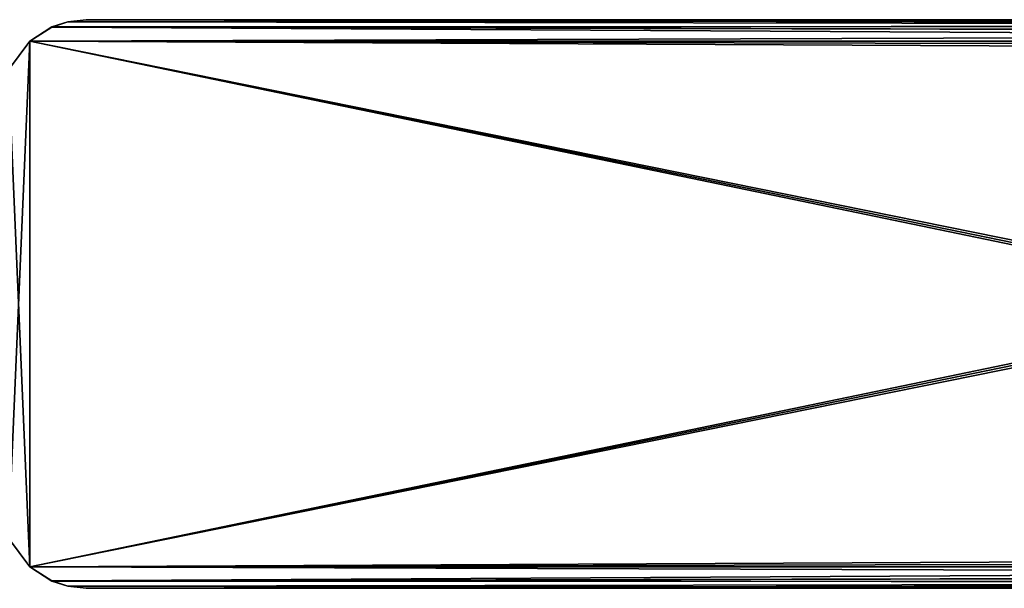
# Model space of a CAD drawing. Extents: x -90 to 480, y -1508 to 4.
# Tile 11 of 15: x 82 to 220, y -1489 to -1409. Entities that reach past the tile are written whole.
import ezdxf

# ---------------------------------------------------------------- set-up
doc = ezdxf.new("R2010")
doc.units = 0
doc.header["$LTSCALE"] = 65.185185
for name, color, linetype in [('1', 7, 'CONTINUOUS'), ('2', 7, 'CONTINUOUS'), ('29', 7, 'CONTINUOUS'), ('3', 7, 'CONTINUOUS'), ('30', 7, 'CONTINUOUS'), ('31', 7, 'CONTINUOUS'), ('32', 7, 'CONTINUOUS'), ('4', 7, 'CONTINUOUS'), ('6', 7, 'CONTINUOUS'), ('7', 7, 'CONTINUOUS')]:
    doc.layers.add(name, color=color, linetype=linetype)

msp = doc.modelspace()

# ---------------------------------------------------------------- linework, layer by layer
at = {"layer": '1', "linetype": 'CONTINUOUS'}
for points in [[(440.98, -1409, 17), (440.98, -1409, -17), (91, -1409, -17), (440.98, -1409, 17)], [(91, -1409, 17), (440.98, -1409, 17), (91, -1409, -17), (91, -1409, 17)]]:
    msp.add_3dface(points, dxfattribs=at)
at = {"layer": '2', "linetype": 'CONTINUOUS'}
for points in [[(91, -1489, -17), (440.98, -1489, -17), (91, -1489, 17), (91, -1489, -17)], [(91, -1489, 17), (440.98, -1489, -17), (440.98, -1489, 17), (91, -1489, 17)]]:
    msp.add_3dface(points, dxfattribs=at)
at = {"layer": '29', "linetype": 'CONTINUOUS'}
for points in [[(86.14, -1410.03, -19.26), (88.38, -1409.29, -18.29), (440.65, -1409.86, -19.1), (86.14, -1410.03, -19.26)], [(88.38, -1409.29, -18.29), (91, -1409, -17), (440.65, -1409.86, -19.1), (88.38, -1409.29, -18.29)], [(91, -1409, -17), (440.98, -1409, -17), (440.65, -1409.86, -19.1), (91, -1409, -17)], [(440.13, -1412, -20), (83.06, -1412, -20), (86.14, -1410.03, -19.26), (440.13, -1412, -20)], [(86.14, -1410.03, -19.26), (440.65, -1409.86, -19.1), (440.36, -1410.84, -19.77), (86.14, -1410.03, -19.26)], [(440.13, -1412, -20), (86.14, -1410.03, -19.26), (440.36, -1410.84, -19.77), (440.13, -1412, -20)]]:
    msp.add_3dface(points, dxfattribs=at)
at = {"layer": '3', "linetype": 'CONTINUOUS'}
for points in [[(80.06, -1416.06, -20), (83.06, -1412, -20), (80.06, -1481.94, -20), (80.06, -1416.06, -20)], [(80.06, -1481.94, -20), (83.06, -1412, -20), (83.06, -1486, -20), (80.06, -1481.94, -20)], [(83.06, -1412, -20), (440.13, -1412, -20), (83.06, -1486, -20), (83.06, -1412, -20)], [(83.06, -1486, -20), (440.13, -1412, -20), (440.03, -1412.87, -20), (83.06, -1486, -20)], [(440, -1413.75, -20), (83.06, -1486, -20), (440.03, -1412.87, -20), (440, -1413.75, -20)], [(440, -1484.25, -20), (83.06, -1486, -20), (440, -1413.75, -20), (440, -1484.25, -20)], [(440.03, -1485.13, -20), (83.06, -1486, -20), (440, -1484.25, -20), (440.03, -1485.13, -20)], [(440.13, -1486, -20), (83.06, -1486, -20), (440.03, -1485.13, -20), (440.13, -1486, -20)]]:
    msp.add_3dface(points, dxfattribs=at)
at = {"layer": '30', "linetype": 'CONTINUOUS'}
for points in [[(83.06, -1486, -20), (440.13, -1486, -20), (440.36, -1487.16, -19.77), (83.06, -1486, -20)], [(86.15, -1487.98, -19.26), (83.06, -1486, -20), (440.36, -1487.16, -19.77), (86.15, -1487.98, -19.26)], [(86.15, -1487.98, -19.26), (440.36, -1487.16, -19.77), (440.65, -1488.14, -19.1), (86.15, -1487.98, -19.26)], [(88.39, -1488.71, -18.28), (86.15, -1487.98, -19.26), (440.65, -1488.14, -19.1), (88.39, -1488.71, -18.28)], [(440.98, -1489, -17), (88.39, -1488.71, -18.28), (440.65, -1488.14, -19.1), (440.98, -1489, -17)], [(440.98, -1489, -17), (91, -1489, -17), (88.39, -1488.71, -18.28), (440.98, -1489, -17)]]:
    msp.add_3dface(points, dxfattribs=at)
at = {"layer": '31', "linetype": 'CONTINUOUS'}
for points in [[(88.39, -1409.29, 18.28), (86.15, -1410.02, 19.26), (440.65, -1409.86, 19.1), (88.39, -1409.29, 18.28)], [(440.98, -1409, 17), (91, -1409, 17), (88.39, -1409.29, 18.28), (440.98, -1409, 17)], [(440.98, -1409, 17), (88.39, -1409.29, 18.28), (440.65, -1409.86, 19.1), (440.98, -1409, 17)], [(86.15, -1410.02, 19.26), (83.06, -1412, 20), (440.36, -1410.84, 19.77), (86.15, -1410.02, 19.26)], [(83.06, -1412, 20), (440.13, -1412, 20), (440.36, -1410.84, 19.77), (83.06, -1412, 20)], [(86.15, -1410.02, 19.26), (440.36, -1410.84, 19.77), (440.65, -1409.86, 19.1), (86.15, -1410.02, 19.26)]]:
    msp.add_3dface(points, dxfattribs=at)
at = {"layer": '32', "linetype": 'CONTINUOUS'}
for points in [[(440.13, -1486, 20), (83.06, -1486, 20), (86.14, -1487.97, 19.26), (440.13, -1486, 20)], [(440.13, -1486, 20), (86.14, -1487.97, 19.26), (440.36, -1487.16, 19.77), (440.13, -1486, 20)], [(86.14, -1487.97, 19.26), (440.65, -1488.14, 19.1), (440.36, -1487.16, 19.77), (86.14, -1487.97, 19.26)], [(86.14, -1487.97, 19.26), (88.38, -1488.71, 18.29), (440.65, -1488.14, 19.1), (86.14, -1487.97, 19.26)], [(88.38, -1488.71, 18.29), (91, -1489, 17), (440.65, -1488.14, 19.1), (88.38, -1488.71, 18.29)], [(91, -1489, 17), (440.98, -1489, 17), (440.65, -1488.14, 19.1), (91, -1489, 17)]]:
    msp.add_3dface(points, dxfattribs=at)
at = {"layer": '4', "linetype": 'CONTINUOUS'}
for points in [[(83.06, -1486, 20), (83.06, -1412, 20), (80.06, -1416.06, 20), (83.06, -1486, 20)], [(440.13, -1412, 20), (83.06, -1412, 20), (440.03, -1412.87, 20), (440.13, -1412, 20)], [(440.03, -1412.87, 20), (83.06, -1412, 20), (440, -1413.75, 20), (440.03, -1412.87, 20)], [(440, -1413.75, 20), (83.06, -1412, 20), (440, -1484.25, 20), (440, -1413.75, 20)], [(440, -1484.25, 20), (83.06, -1412, 20), (440.03, -1485.13, 20), (440, -1484.25, 20)], [(440.03, -1485.13, 20), (83.06, -1412, 20), (440.13, -1486, 20), (440.03, -1485.13, 20)], [(440.13, -1486, 20), (83.06, -1412, 20), (83.06, -1486, 20), (440.13, -1486, 20)], [(80.06, -1481.94, 20), (83.06, -1486, 20), (80.06, -1416.06, 20), (80.06, -1481.94, 20)]]:
    msp.add_3dface(points, dxfattribs=at)
at = {"layer": '6', "linetype": 'CONTINUOUS'}
for points in [[(80.06, -1481.94, -20), (83.06, -1486, -20), (80.06, -1481.94, 20), (80.06, -1481.94, -20)], [(83.06, -1486, -20), (83.06, -1486, 20), (80.06, -1481.94, 20), (83.06, -1486, -20)], [(83.06, -1486, 20), (83.06, -1486, -20), (86.15, -1487.98, -19.26), (83.06, -1486, 20)], [(86.14, -1487.97, 19.26), (83.06, -1486, 20), (86.15, -1487.98, -19.26), (86.14, -1487.97, 19.26)], [(88.38, -1488.71, 18.29), (86.14, -1487.97, 19.26), (86.15, -1487.98, -19.26), (88.38, -1488.71, 18.29)], [(88.39, -1488.71, -18.28), (88.38, -1488.71, 18.29), (86.15, -1487.98, -19.26), (88.39, -1488.71, -18.28)], [(91, -1489, -17), (91, -1489, 17), (88.38, -1488.71, 18.29), (91, -1489, -17)], [(91, -1489, -17), (88.38, -1488.71, 18.29), (88.39, -1488.71, -18.28), (91, -1489, -17)]]:
    msp.add_3dface(points, dxfattribs=at)
at = {"layer": '7', "linetype": 'CONTINUOUS'}
for points in [[(86.14, -1410.03, -19.26), (86.15, -1410.02, 19.26), (88.38, -1409.29, -18.29), (86.14, -1410.03, -19.26)], [(86.15, -1410.02, 19.26), (88.39, -1409.29, 18.28), (88.38, -1409.29, -18.29), (86.15, -1410.02, 19.26)], [(91, -1409, 17), (91, -1409, -17), (88.38, -1409.29, -18.29), (91, -1409, 17)], [(88.39, -1409.29, 18.28), (91, -1409, 17), (88.38, -1409.29, -18.29), (88.39, -1409.29, 18.28)], [(83.06, -1412, -20), (83.06, -1412, 20), (86.15, -1410.02, 19.26), (83.06, -1412, -20)], [(83.06, -1412, -20), (86.15, -1410.02, 19.26), (86.14, -1410.03, -19.26), (83.06, -1412, -20)], [(83.06, -1412, -20), (80.06, -1416.06, -20), (83.06, -1412, 20), (83.06, -1412, -20)], [(83.06, -1412, 20), (80.06, -1416.06, -20), (80.06, -1416.06, 20), (83.06, -1412, 20)]]:
    msp.add_3dface(points, dxfattribs=at)

doc.saveas('drawing.dxf')
